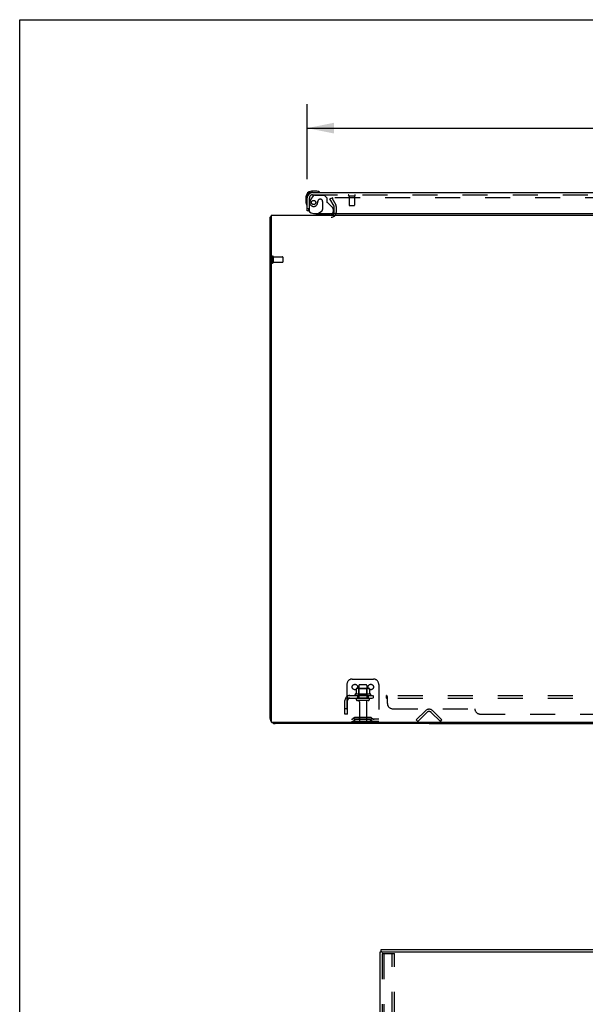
# Model space of a CAD drawing. Header units: inches. Extents: x 0 to 215, y 0 to 139.
# Tile 6 of 14: x 0 to 27, y 92 to 139. Entities that reach past the tile are written whole.
import ezdxf

# ---------------------------------------------------------------- set-up
doc = ezdxf.new("R2010")
doc.units = ezdxf.units.IN
doc.header["$LTSCALE"] = 11.804375
doc.header["$MEASUREMENT"] = 0
doc.linetypes.add('HIDDEN', pattern=[0.2, 0.1, -0.1])
doc.layers.get('0').update_dxf_attribs({"linetype": 'CONTINUOUS'})
for name, color, linetype in [('DEFAULT_2', 8, 'HIDDEN'), ('DIMENSIONS', 7, 'CONTINUOUS'), ('DOOR_ASSEMBLY', 7, 'CONTINUOUS'), ('SUBPANEL', 7, 'CONTINUOUS')]:
    doc.layers.add(name, color=color, linetype=linetype)
doc.styles.get("Standard").update_dxf_attribs({"font": 'arial.ttf'})
doc.dimstyles.new('DIMSTYLE_1', dxfattribs={"dimtxt": 0.946875, "dimasz": 1.2625, "dimexe": 0.09, "dimexo": 0.07, "dimgap": 0.0375, "dimtad": 0, "dimtih": 1, "dimtoh": 1, "dimzin": 4, "dimdsep": 46, "dimtxsty": 'Standard', "dimblk": '_FILLED', "dimblk1": '_FILLED', "dimblk2": '_FILLED', "dimcen": 0.09, "dimadec": 3, "dimazin": 1, "dimtfac": 1, "dimtdec": 3, "dimtofl": 0, "dimtmove": 0, "dimatfit": 3, "dimldrblk": '_FILLED', "dimfxl": 0, "dimtolj": 1, "dimtzin": 4, "dimarcsym": 0})

# ---------------------------------------------------------------- blocks, each defined once
blk = doc.blocks.new('_FILLED')
at = {"color": 0, "linetype": 'ByBlock'}
blk.add_solid([(0, 0), (-1, 0.2), (-1, -0.2)], dxfattribs=at)
blk = doc.blocks.new('*D8')
at = {"layer": 'DIMENSIONS', "color": 2, "linetype": 'Continuous'}
for p, q in [((13.555, 131.354), (13.555, 134.893)), ((49.743, 131.354), (49.743, 134.893)), ((13.555, 133.757), (27.356, 133.757)), ((49.743, 133.757), (35.942, 133.757))]:
    blk.add_line(p, q, dxfattribs=at)
at = {"layer": 'DIMENSIONS', "color": 2, "linetype": 'Continuous', "xscale": 1.2625, "yscale": 1.2625, "zscale": 1.2625, "rotation": 180}
blk.add_blockref('_FILLED', (13.555, 133.757), dxfattribs=at)
at = {"layer": 'DIMENSIONS', "color": 2, "linetype": 'Continuous', "xscale": 1.2625, "yscale": 1.2625, "zscale": 1.2625}
blk.add_blockref('_FILLED', (49.743, 133.757), dxfattribs=at)
at = {"layer": 'DIMENSIONS', "color": 2, "linetype": 'Continuous', "insert": (31.649, 134.231), "char_height": 0.9469, "width": 7.63836, "attachment_point": 2, "line_spacing_factor": 0.9}
blk.add_mtext('36.19 DOOR', dxfattribs=at)

msp = doc.modelspace()

# ---------------------------------------------------------------- linework, layer by layer
at = {"color": 7, "linetype": 'Continuous'}
for p, q in [((0, 0), (0, 138.875)), ((0, 138.875), (214.625, 138.875)), ((19.305, 105.711), (19.305, 105.659)), ((19.305, 105.659), (44.555, 105.659)), ((17.041, 94.897), (17.041, 95.001)), ((17.079, 94.897), (17.046, 94.897))]:
    msp.add_line(p, q, dxfattribs=at)
at = {"color": 3, "linetype": 'Continuous'}
for p, q in [((11.857, 129.659), (11.857, 105.771)), ((11.857, 129.659), (52.003, 129.659)), ((11.805, 105.905), (11.805, 129.555)), ((51.943, 105.711), (11.917, 105.711)), ((19.305, 105.659), (12.052, 105.659)), ((16.989, 9.105), (16.989, 94.897)), ((16.989, 94.897), (17.046, 94.897)), ((17.041, 95.001), (40.743, 95.001)), ((17.079, 94.897), (40.743, 94.897))]:
    msp.add_line(p, q, dxfattribs=at)
for points in [[(11.841, 129.571), (11.833, 129.569), (11.829, 129.568), (11.826, 129.568), (11.823, 129.567), (11.82, 129.566), (11.817, 129.565), (11.815, 129.564), (11.812, 129.564), (11.81, 129.562), (11.809, 129.561), (11.808, 129.56), (11.807, 129.559), (11.806, 129.558), (11.805, 129.556), (11.805, 129.555)], [(11.857, 129.575), (11.857, 129.575), (11.853, 129.574), (11.849, 129.573), (11.845, 129.572), (11.841, 129.571)]]:
    msp.add_lwpolyline(points, dxfattribs=at)
for centre, radius, start, end in [((14.684, 129.801), 0.142, 270, 333.5334), ((12.052, 105.905), 0.246, 180, 219.4274), ((11.917, 105.771), 0.06, 180, 270), ((12.052, 105.905), 0.246, 230.5726, 270)]:
    msp.add_arc(centre, radius, start, end, dxfattribs=at)
at = {"layer": 'DEFAULT_2', "color": 8, "linetype": 'HIDDEN'}
for p, q in [((14.626, 130.42), (14.716, 130.472)), ((14.822, 130.08), (14.626, 130.42)), ((14.716, 130.472), (14.912, 130.132)), ((49.099, 130.472), (14.762, 130.472)), ((14.826, 129.801), (14.826, 130.063)), ((14.93, 129.801), (14.93, 130.063)), ((11.909, 127.697), (11.909, 127.413)), ((11.952, 127.697), (11.952, 127.413)), ((11.952, 127.679), (12.399, 127.679)), ((11.952, 127.431), (12.399, 127.431)), ((12.409, 127.669), (12.409, 127.441)), ((15.43, 107.513), (15.43, 105.763)), ((15.68, 107.763), (16.68, 107.763)), ((16.436, 107.324), (15.925, 107.324)), ((15.997, 107.304), (15.977, 107.324)), ((15.993, 107.458), (15.993, 106.863)), ((16.338, 107.488), (16.023, 107.488)), ((16.364, 107.304), (16.384, 107.324)), ((16.368, 107.458), (16.368, 106.863)), ((16.93, 107.513), (16.93, 105.763)), ((16.536, 107.058), (15.824, 107.058)), ((15.846, 106.988), (16.514, 106.988)), ((15.861, 107.303), (15.861, 107.085)), ((16.438, 106.863), (15.923, 106.863)), ((15.997, 107.008), (15.977, 106.988)), ((15.997, 107.008), (15.997, 107.304)), ((16.364, 107.304), (15.997, 107.304)), ((16.364, 107.008), (15.997, 107.008)), ((16.364, 107.008), (16.364, 107.304)), ((16.364, 107.008), (16.384, 106.988)), ((16.499, 107.303), (16.499, 107.085)), ((16.438, 106.753), (15.923, 106.753)), ((16.015, 106.69), (16.015, 105.793)), ((16.345, 106.69), (16.345, 105.793)), ((15.773, 105.935), (15.705, 105.887)), ((16.521, 105.957), (15.84, 105.957)), ((16.005, 105.957), (16.005, 105.853)), ((16.355, 105.957), (16.355, 105.853)), ((16.587, 105.935), (16.655, 105.887)), ((18.701, 105.837), (19.131, 106.266)), ((19.205, 106.193), (18.775, 105.763)), ((19.836, 105.763), (19.406, 106.193)), ((19.909, 105.837), (19.48, 106.266)), ((16.93, 105.867), (15.43, 105.867)), ((16.93, 105.763), (15.43, 105.763)), ((15.834, 105.851), (15.766, 105.802)), ((16.521, 105.853), (15.84, 105.853)), ((16.527, 105.851), (16.595, 105.802)), ((18.775, 105.763), (18.701, 105.837)), ((19.836, 105.763), (19.909, 105.837)), ((17.093, 94.783), (17.093, 9.218)), ((17.115, 94.813), (17.188, 94.813)), ((17.167, 94.783), (17.167, 9.218)), ((17.188, 94.813), (17.669, 94.813)), ((17.565, 9.188), (17.565, 94.813)), ((17.669, 9.188), (17.669, 94.813))]:
    msp.add_line(p, q, dxfattribs=at)
for points in [[(14.762, 130.472), (14.76, 130.471), (14.758, 130.471), (14.756, 130.471), (14.754, 130.47), (14.752, 130.469), (14.75, 130.468), (14.749, 130.467), (14.747, 130.466), (14.746, 130.465), (14.745, 130.463), (14.744, 130.462), (14.743, 130.46), (14.742, 130.458), (14.742, 130.457), (14.742, 130.455), (14.742, 130.454)], [(14.742, 130.454), (14.742, 130.453), (14.742, 130.451), (14.743, 130.45), (14.743, 130.448), (14.744, 130.446)], [(15.861, 107.084), (15.861, 107.083), (15.861, 107.082), (15.861, 107.081), (15.86, 107.08), (15.86, 107.08), (15.86, 107.079), (15.859, 107.078), (15.859, 107.078), (15.859, 107.078), (15.858, 107.077), (15.858, 107.077), (15.858, 107.077), (15.857, 107.077), (15.857, 107.076), (15.857, 107.076), (15.857, 107.076), (15.856, 107.076), (15.856, 107.076)], [(15.867, 107.312), (15.866, 107.311), (15.865, 107.31), (15.863, 107.309), (15.863, 107.307), (15.862, 107.306), (15.862, 107.304), (15.861, 107.303)], [(16.493, 107.312), (16.495, 107.311), (16.496, 107.31), (16.497, 107.309), (16.498, 107.307), (16.499, 107.306), (16.499, 107.304), (16.499, 107.303)], [(16.504, 107.076), (16.504, 107.076), (16.504, 107.076), (16.504, 107.076), (16.503, 107.076), (16.503, 107.077), (16.503, 107.077), (16.503, 107.077), (16.502, 107.077), (16.502, 107.078), (16.502, 107.078), (16.501, 107.078), (16.501, 107.079), (16.5, 107.08), (16.5, 107.08), (16.5, 107.081), (16.499, 107.082), (16.499, 107.083), (16.499, 107.084)], [(17.115, 94.813), (17.109, 94.812), (17.104, 94.809), (17.1, 94.805), (17.096, 94.798), (17.094, 94.791), (17.093, 94.783)], [(17.188, 94.813), (17.182, 94.812), (17.178, 94.809), (17.173, 94.805), (17.17, 94.798), (17.168, 94.791), (17.167, 94.783)]]:
    msp.add_lwpolyline(points, dxfattribs=at)
for centre in [(15.805, 107.388), (16.555, 107.388)]:
    msp.add_circle(centre, 0.128, dxfattribs=at)
for centre, radius, start, end in [((14.793, 130.063), 0.137, 0, 30), ((14.684, 129.801), 0.246, 270, 360), ((14.684, 129.801), 0.142, 333.5334, 360), ((14.793, 130.063), 0.033, 0, 30), ((11.931, 127.697), 0.0215, 0, 180), ((11.931, 127.413), 0.0215, 180, 360), ((12.399, 127.669), 0.01, 0, 90), ((12.399, 127.441), 0.01, 270, 360), ((15.68, 107.513), 0.25, 90, 180), ((15.925, 107.183), 0.141, 90, 113.95), ((16.023, 107.458), 0.03, 90, 180), ((16.338, 107.458), 0.03, 0, 90), ((16.436, 107.183), 0.141, 66.05, 90), ((16.68, 107.513), 0.25, 0, 90), ((15.846, 107.026), 0.0384, 124.4497, 270), ((16.18, 106.458), 0.698, 117.6814, 120.6631), ((15.923, 106.808), 0.055, 90, 270), ((16.438, 106.808), 0.055, 270, 90), ((16.18, 106.458), 0.698, 59.3369, 62.3186), ((16.514, 107.026), 0.0384, 270, 55.5503), ((15.953, 106.69), 0.0625, 0, 90), ((16.408, 106.69), 0.0625, 90, 180), ((15.84, 105.843), 0.114, 90, 125.7539), ((16.521, 105.843), 0.114, 54.2461, 90), ((19.305, 106.092), 0.246, 45, 135), ((19.305, 106.092), 0.142, 45, 135), ((15.644, 105.971), 0.104, 270, 305.7539), ((15.644, 105.971), 0.208, 270, 305.7539), ((15.84, 105.843), 0.01, 90, 125.7539), ((16.045, 105.793), 0.03, 180, 270), ((16.315, 105.793), 0.03, 270, 360), ((16.521, 105.843), 0.01, 54.2461, 90), ((16.716, 105.971), 0.208, 234.2461, 270), ((16.716, 105.971), 0.104, 234.2461, 270)]:
    msp.add_arc(centre, radius, start, end, dxfattribs=at)
at = {"layer": 'DOOR_ASSEMBLY', "color": 8, "linetype": 'HIDDEN'}
for p, q in [((13.835, 130.558), (13.734, 130.414)), ((13.802, 130.613), (49.496, 130.613)), ((13.9, 130.592), (14.351, 130.592)), ((14.477, 130.466), (14.351, 130.592)), ((15.517, 130.57), (15.801, 130.57)), ((15.535, 130.57), (15.535, 130.123)), ((15.783, 130.57), (15.783, 130.123)), ((13.659, 129.863), (13.659, 130.47)), ((14.056, 130.302), (14.056, 130.313)), ((14.187, 130.4), (14.154, 130.4)), ((14.285, 130.302), (14.285, 129.923)), ((14.477, 130.466), (14.477, 130.287)), ((14.536, 130.228), (14.755, 130.009)), ((15.545, 130.113), (15.773, 130.113)), ((13.659, 129.863), (13.631, 129.863)), ((14.627, 129.659), (13.997, 129.659)), ((14.066, 129.738), (14.235, 129.836)), ((14.784, 129.939), (14.784, 129.816))]:
    msp.add_line(p, q, dxfattribs=at)
at = {"layer": 'DOOR_ASSEMBLY', "color": 7, "linetype": 'Continuous'}
for p, q in [((14.015, 130.777), (13.758, 130.777)), ((13.802, 130.717), (13.758, 130.717)), ((14.053, 130.774), (14.015, 130.777)), ((13.495, 130.514), (13.495, 130.258)), ((13.495, 130.258), (13.498, 130.22)), ((13.555, 130.514), (13.555, 130.47)), ((13.631, 129.863), (13.555, 129.863)), ((14.066, 129.738), (13.997, 129.698)), ((13.997, 129.659), (13.997, 129.698))]:
    msp.add_line(p, q, dxfattribs=at)
at = {"layer": 'DOOR_ASSEMBLY', "color": 3, "linetype": 'Continuous'}
for p, q in [((13.802, 130.717), (49.496, 130.717)), ((13.555, 129.863), (13.555, 130.47)), ((13.847, 129.738), (49.681, 129.738))]:
    msp.add_line(p, q, dxfattribs=at)
at = {"layer": 'DOOR_ASSEMBLY', "color": 8, "linetype": 'HIDDEN'}
msp.add_circle((13.859, 130.25), 0.101, dxfattribs=at)
at = {"layer": 'DOOR_ASSEMBLY', "color": 7, "linetype": 'Continuous'}
for centre, radius, start, end in [((13.758, 130.514), 0.263, 90, 180), ((13.758, 130.514), 0.203, 90, 180), ((14.015, 130.527), 0.25, 59.1101, 90), ((14.135, 130.732), 0.015, 270, 353.6204), ((14.135, 130.729), 0.015, 6.3796, 59.1101), ((13.745, 130.258), 0.25, 180, 210.8899), ((13.544, 130.137), 0.015, 210.8899, 263.6204), ((13.54, 130.137), 0.015, 276.3796, 360), ((14.627, 129.816), 0.157, 270, 330.1697)]:
    msp.add_arc(centre, radius, start, end, dxfattribs=at)
at = {"layer": 'DOOR_ASSEMBLY', "color": 3, "linetype": 'Continuous'}
for centre, radius, start, end in [((13.802, 130.47), 0.246, 90, 180), ((13.847, 129.988), 0.25, 180, 270)]:
    msp.add_arc(centre, radius, start, end, dxfattribs=at)
at = {"layer": 'DOOR_ASSEMBLY', "color": 8, "linetype": 'HIDDEN'}
for centre, radius, start, end in [((13.802, 130.47), 0.142, 90, 180), ((13.9, 130.513), 0.079, 90, 144.9), ((15.517, 130.591), 0.0215, 90, 270), ((15.801, 130.591), 0.0215, 270, 90), ((13.859, 130.25), 0.187, 163.1561, 342.1518), ((14.049, 130.192), 0.386, 144.9, 163.1561), ((13.663, 130.313), 0.393, 342.0702, 358.3401), ((14.154, 130.302), 0.098, 90, 180), ((14.187, 130.302), 0.098, 0, 90), ((14.516, 130.287), 0.039, 180, 248.3904), ((14.465, 130.158), 0.1, 45, 68.3904), ((15.545, 130.123), 0.01, 180, 270), ((15.773, 130.123), 0.01, 270, 360), ((14.185, 129.923), 0.1, 300.092, 360), ((14.684, 129.939), 0.1, 0, 45), ((14.627, 129.816), 0.157, 330.1697, 360)]:
    msp.add_arc(centre, radius, start, end, dxfattribs=at)
at = {"layer": 'SUBPANEL', "color": 8, "linetype": 'HIDDEN'}
for p, q in [((15.423, 106.934), (15.502, 106.837)), ((15.462, 106.863), (15.462, 106.988)), ((15.462, 106.988), (48.399, 106.988)), ((15.462, 106.863), (48.399, 106.863)), ((15.93, 106.988), (15.93, 106.863)), ((16.43, 106.988), (16.43, 106.863)), ((16.659, 106.988), (16.659, 106.863)), ((16.94, 106.988), (16.94, 106.863)), ((17.301, 106.863), (17.301, 106.988)), ((17.303, 106.863), (17.301, 106.863)), ((17.306, 106.862), (17.304, 106.862)), ((17.308, 106.86), (17.307, 106.861)), ((17.337, 106.613), (17.337, 106.934)), ((15.337, 106.113), (15.337, 106.751)), ((15.462, 106.113), (15.462, 106.751)), ((17.328, 106.838), (17.327, 106.838)), ((17.331, 106.837), (17.33, 106.837)), ((15.462, 106.363), (15.337, 106.363)), ((15.462, 106.113), (15.337, 106.113)), ((17.587, 106.363), (21.462, 106.363)), ((21.712, 106.113), (42.149, 106.113))]:
    msp.add_line(p, q, dxfattribs=at)
for points in [[(15.423, 106.934), (15.425, 106.936), (15.427, 106.938), (15.429, 106.941), (15.431, 106.944), (15.433, 106.948), (15.435, 106.951), (15.437, 106.955), (15.438, 106.958)], [(15.438, 106.958), (15.441, 106.965), (15.443, 106.969), (15.444, 106.972), (15.446, 106.975), (15.447, 106.978), (15.449, 106.98), (15.451, 106.983), (15.453, 106.985), (15.455, 106.986), (15.457, 106.987), (15.458, 106.988), (15.46, 106.988), (15.462, 106.988)], [(15.461, 106.922), (15.461, 106.923), (15.461, 106.923), (15.461, 106.923), (15.461, 106.923), (15.461, 106.922), (15.461, 106.922), (15.462, 106.922), (15.462, 106.921), (15.462, 106.92), (15.462, 106.92)], [(15.485, 106.859), (15.485, 106.859), (15.484, 106.859), (15.484, 106.859), (15.484, 106.86), (15.484, 106.86), (15.483, 106.861), (15.483, 106.861), (15.483, 106.862), (15.482, 106.862), (15.482, 106.863), (15.482, 106.864), (15.481, 106.864), (15.481, 106.865), (15.481, 106.865), (15.48, 106.866), (15.48, 106.867), (15.48, 106.867), (15.479, 106.868), (15.479, 106.869), (15.479, 106.87), (15.478, 106.87), (15.478, 106.871), (15.478, 106.872), (15.477, 106.873), (15.477, 106.873), (15.476, 106.874), (15.476, 106.875), (15.476, 106.876), (15.475, 106.877), (15.475, 106.877), (15.475, 106.878), (15.474, 106.879), (15.474, 106.88), (15.473, 106.881), (15.473, 106.882), (15.473, 106.883), (15.472, 106.884), (15.472, 106.885), (15.472, 106.886), (15.471, 106.887), (15.471, 106.888), (15.47, 106.889), (15.47, 106.89), (15.47, 106.891), (15.469, 106.892), (15.469, 106.893), (15.468, 106.894), (15.468, 106.895), (15.468, 106.896), (15.467, 106.897), (15.467, 106.899), (15.467, 106.9), (15.466, 106.901), (15.466, 106.902), (15.466, 106.903), (15.465, 106.904), (15.465, 106.905), (15.465, 106.906), (15.464, 106.907), (15.464, 106.908), (15.464, 106.909), (15.464, 106.911), (15.463, 106.912), (15.463, 106.912), (15.463, 106.913), (15.463, 106.914), (15.463, 106.915), (15.462, 106.916), (15.462, 106.917), (15.462, 106.918), (15.462, 106.919), (15.462, 106.92), (15.462, 106.921), (15.462, 106.921), (15.462, 106.922), (15.462, 106.922), (15.461, 106.922)], [(15.489, 106.845), (15.485, 106.849), (15.483, 106.85), (15.481, 106.852), (15.479, 106.854), (15.476, 106.856), (15.474, 106.858), (15.472, 106.86), (15.469, 106.861), (15.467, 106.862), (15.465, 106.862), (15.463, 106.863), (15.462, 106.863)], [(15.482, 106.863), (15.482, 106.862), (15.482, 106.862), (15.483, 106.861), (15.483, 106.861), (15.484, 106.86), (15.484, 106.86), (15.484, 106.86), (15.484, 106.859), (15.484, 106.859), (15.485, 106.859), (15.485, 106.859)], [(17.32, 106.969), (17.318, 106.972), (17.316, 106.975), (17.315, 106.978), (17.313, 106.98), (17.311, 106.983), (17.309, 106.985), (17.308, 106.986), (17.306, 106.987), (17.304, 106.988), (17.303, 106.988), (17.301, 106.988)], [(17.317, 106.849), (17.314, 106.852), (17.313, 106.854), (17.311, 106.856), (17.31, 106.858), (17.308, 106.86), (17.307, 106.861), (17.306, 106.862), (17.304, 106.862), (17.303, 106.863), (17.301, 106.863)], [(17.306, 106.987), (17.304, 106.988), (17.303, 106.988)], [(17.323, 106.962), (17.321, 106.965), (17.32, 106.969)], [(17.337, 106.934), (17.335, 106.936), (17.333, 106.938), (17.332, 106.941), (17.33, 106.944), (17.329, 106.948), (17.327, 106.951), (17.326, 106.955), (17.323, 106.962)], [(15.502, 106.837), (15.502, 106.837), (15.501, 106.837), (15.5, 106.837), (15.499, 106.837), (15.498, 106.838), (15.497, 106.838), (15.496, 106.839), (15.494, 106.84), (15.492, 106.842), (15.491, 106.843), (15.489, 106.845)], [(17.321, 106.843), (17.319, 106.845), (17.318, 106.847), (17.317, 106.849)], [(17.325, 106.839), (17.324, 106.84), (17.322, 106.842), (17.321, 106.843)], [(17.337, 106.837), (17.335, 106.837), (17.333, 106.837), (17.331, 106.837), (17.33, 106.837), (17.328, 106.838), (17.327, 106.838), (17.325, 106.839), (17.324, 106.84), (17.322, 106.842)], [(17.337, 106.837), (17.335, 106.837), (17.333, 106.837)]]:
    msp.add_lwpolyline(points, dxfattribs=at)
for centre, radius, start, end in [((15.574, 106.751), 0.237, 90, 180), ((15.574, 106.751), 0.112, 90, 180), ((17.587, 106.613), 0.25, 180, 270), ((21.712, 106.363), 0.25, 180, 270)]:
    msp.add_arc(centre, radius, start, end, dxfattribs=at)

# ---------------------------------------------------------------- dimensions: what is measured, and where the dimension line sits
at = {"layer": 'DIMENSIONS', "color": 2, "linetype": 'Continuous'}
dim = msp.add_linear_dim(base=(13.555, 133.757), p1=(49.743, 131.284), p2=(13.555, 131.284), angle=180, text='<> DOOR', dimstyle='DIMSTYLE_1', dxfattribs=at)
dim.commit()
dim.dimension.update_dxf_attribs({"geometry": '*D8', "text_midpoint": (31.649, 133.757), "dimtype": 160})

doc.saveas('drawing.dxf')
